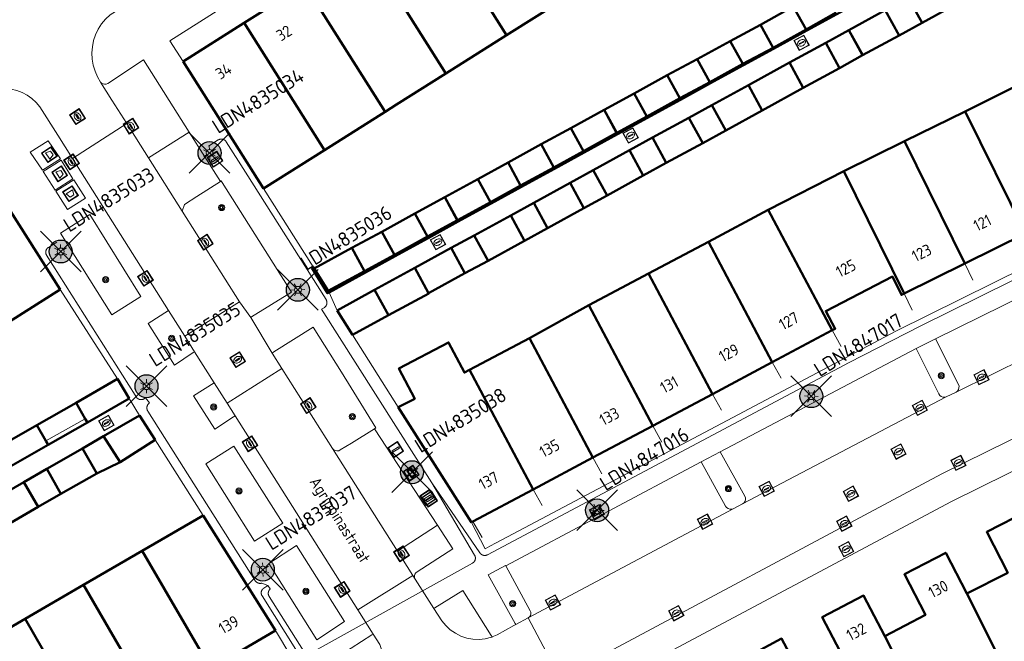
# Model space of a CAD drawing. Header units: metres. Extents: x 94279 to 96109, y 461866 to 463040.
# Tile 102 of 175: x 95394 to 95480, y 462412 to 462466. Entities that reach past the tile are written whole.
import ezdxf
from ezdxf.enums import TextEntityAlignment as Align

# ---------------------------------------------------------------- set-up
doc = ezdxf.new("R2010")
doc.units = ezdxf.units.M
doc.layers.get('0').update_dxf_attribs({"linetype": 'CONTINUOUS'})
for name, color, linetype in [('B-WE-KL-ET_LS_OV_KABEL_EIGENNET_330-G', 10, 'CONTINUOUS'), ('N-WE-ARMATUUR-PRUNUS_C_OPZET_4M-G', 200, 'CONTINUOUS'), ('N-WE-ARMATUUR-PRUNUS_E_OPSCHUIF_8M-G', 40, 'CONTINUOUS'), ('N-WE-LICHTMAST_VERVANGEN-G', 7, 'CONTINUOUS')]:
    doc.layers.add(name, color=color, linetype=linetype)
for name, color, linetype, lineweight in [('B_BEBOUWINGSGRENS_0', 132, 'CONTINUOUS', 50), ('B_LUIFEL_1', 132, 'CONTINUOUS', 50), ('B_TUSSENMUUR_0', 132, 'CONTINUOUS', 50), ('Q_AFVAL_APART_PLAATS_0', 251, 'CONTINUOUS', 13), ('Q_BOOM_0', 251, 'CONTINUOUS', 13), ('Q_BRANDKRAAN_0', 251, 'CONTINUOUS', 13), ('Q_INSPECTIE_OF_RIOOLPUT_0', 251, 'CONTINUOUS', 13), ('Q_KOLK_0', 251, 'CONTINUOUS', 13), ('Q_LICHTMAST_0', 251, 'CONTINUOUS', 13), ('Q_OPLAADPAAL_0', 251, 'CONTINUOUS', 13), ('Q_STRAATNAAMBORD_0', 251, 'CONTINUOUS', 13), ('Q_VERKEERSBORDPAAL_0', 251, 'CONTINUOUS', 13), ('T_HEK_0', 251, 'CONTINUOUS', 13), ('T_HEK_LIJN_0', 251, 'CONTINUOUS', 13), ('T_MUUR_30CM_0', 251, 'CONTINUOUS', 13), ('V_WEGGRENS_0', 251, 'CONTINUOUS', 13), ('Z_GBKN_HUISNUMMER_0', 251, 'CONTINUOUS', 13), ('Z_STRAATNAAM_0', 251, 'CONTINUOUS', 13)]:
    doc.layers.add(name, color=color, linetype=linetype, lineweight=lineweight)
doc.styles.add('NLCS-ISO-M500-T25', font='NLCS-ISO.ttf', dxfattribs={"height": 1.25})
doc.styles.get("Standard").update_dxf_attribs({"font": 'isocp.shx'})

# ---------------------------------------------------------------- blocks, each defined once
blk = doc.blocks.new('Q_LICHTMAST')
for points in [[(-0.26, 0.15), (-0.52, 0.3)], [(0, 0.3), (0, 0.6)], [(0.26, 0.15), (0.52, 0.3)], [(-0.26, -0.15), (-0.52, -0.3)], [(0, -0.3), (0, -0.6)], [(0.26, -0.15), (0.52, -0.3)]]:
    blk.add_lwpolyline(points)
blk.add_circle((0, 0), 0.3)
blk = doc.blocks.new('Q_VERKEERSBORDPAAL')
for points in [[(-0.5, 0.5), (0.5, 0.5), (0.5, -0.5), (-0.5, -0.5)], [(-0.08, 0.333), (0.071, 0.333), (0.071, -0.329), (-0.08, -0.329)]]:
    blk.add_lwpolyline(points, close=True)
blk.add_lwpolyline([(-0.442, 0.464), (0.438, 0.464, -0.414214), (0.459, 0.442), (0.459, -0.437, -0.414214), (0.438, -0.459), (-0.442, -0.459, -0.414214), (-0.463, -0.437), (-0.463, 0.442), (-0.463, 0.444), (-0.463, 0.446), (-0.463, 0.448), (-0.462, 0.45), (-0.461, 0.451), (-0.46, 0.453), (-0.459, 0.455), (-0.458, 0.456), (-0.457, 0.457), (-0.456, 0.459), (-0.454, 0.46), (-0.453, 0.461), (-0.451, 0.462), (-0.449, 0.462), (-0.447, 0.463), (-0.446, 0.463), (-0.444, 0.464), (-0.442, 0.464)], format="xyb")
blk = doc.blocks.new('Q_KOLK')
blk.add_lwpolyline([(-0.5, 0.5), (0.5, 0.5), (0.5, -0.5), (-0.5, -0.5)], close=True)
for points in [[(-0.442, 0.464), (0.438, 0.464, -0.414214), (0.459, 0.442), (0.459, -0.437, -0.414214), (0.438, -0.459), (-0.442, -0.459, -0.414214), (-0.463, -0.437), (-0.463, 0.442, -0.414214), (-0.442, 0.464)], [(-0.345, 0.105, 0.380426), (-0.276, -0.18)], [(-0.008, 0.266, 0.240218), (-0.345, 0.105)], [(-0.194, 0.045, 0.853344), (-0.194, -0.032)], [(0.331, 0.111, 0.240191), (-0.008, 0.266)], [(0.185, -0.032, 0.849746), (0.185, 0.045)], [(0.267, -0.176, 0.380426), (0.331, 0.111)], [(-0.276, -0.18, 0.148452), (0.012, -0.257)], [(0.012, -0.257, 0.131742), (0.267, -0.176)]]:
    blk.add_lwpolyline(points, format="xyb")
for points in [[(-0.194, 0.045), (0.185, 0.045)], [(0.185, -0.032), (-0.194, -0.032)]]:
    blk.add_lwpolyline(points)
blk = doc.blocks.new('Q_INSPECTIE_OF_RIOOLPUT')
blk.add_lwpolyline([(-0.5, 0.5), (0.5, 0.5), (0.5, -0.5), (-0.5, -0.5)], close=True)
for points in [[(-0.442, 0.464), (0.438, 0.464, -0.414214), (0.459, 0.442), (0.459, -0.437, -0.414214), (0.438, -0.459), (-0.442, -0.459, -0.414214), (-0.463, -0.437), (-0.463, 0.442), (-0.463, 0.444), (-0.463, 0.446), (-0.463, 0.448), (-0.462, 0.45), (-0.461, 0.451), (-0.46, 0.453), (-0.459, 0.455), (-0.458, 0.456), (-0.457, 0.457), (-0.456, 0.459), (-0.454, 0.46), (-0.453, 0.461), (-0.451, 0.462), (-0.449, 0.462), (-0.447, 0.463), (-0.446, 0.463), (-0.444, 0.464), (-0.442, 0.464)], [(-0.345, 0.105, 0.380426), (-0.276, -0.18)], [(-0.008, 0.266, 0.240218), (-0.345, 0.105)], [(-0.194, 0.045, 0.853344), (-0.194, -0.032)], [(0.331, 0.111, 0.240191), (-0.008, 0.266)], [(0.185, -0.032, 0.849746), (0.185, 0.045)], [(0.267, -0.176, 0.380426), (0.331, 0.111)], [(-0.276, -0.18, 0.148452), (0.012, -0.257)], [(0.012, -0.257, 0.131742), (0.267, -0.176)]]:
    blk.add_lwpolyline(points, format="xyb")
for points in [[(-0.194, 0.045), (0.185, 0.045)], [(0.185, -0.032), (-0.194, -0.032)]]:
    blk.add_lwpolyline(points)
blk = doc.blocks.new('Q_BRANDKRAAN')
blk.add_lwpolyline([(-0.5, 0.5), (0.5, 0.5), (0.5, -0.5), (-0.5, -0.5)], close=True)
for points in [[(-0.442, 0.464), (0.438, 0.464, -0.414214), (0.459, 0.442), (0.459, -0.437, -0.414214), (0.438, -0.459), (-0.442, -0.459, -0.414214), (-0.463, -0.437), (-0.463, 0.442), (-0.463, 0.444), (-0.463, 0.446), (-0.463, 0.448), (-0.462, 0.45), (-0.461, 0.451), (-0.46, 0.453), (-0.459, 0.455), (-0.458, 0.456), (-0.457, 0.457), (-0.456, 0.459), (-0.454, 0.46), (-0.453, 0.461), (-0.451, 0.462), (-0.449, 0.462), (-0.447, 0.463), (-0.446, 0.463), (-0.444, 0.464), (-0.442, 0.464)], [(-0.345, 0.105, 0.380426), (-0.276, -0.18)], [(-0.008, 0.266, 0.240218), (-0.345, 0.105)], [(-0.194, 0.045, 0.853344), (-0.194, -0.032)], [(0.331, 0.111, 0.240191), (-0.008, 0.266)], [(0.185, -0.032, 0.849746), (0.185, 0.045)], [(0.267, -0.176, 0.380426), (0.331, 0.111)], [(-0.276, -0.18, 0.148452), (0.012, -0.257)], [(0.012, -0.257, 0.131742), (0.267, -0.176)]]:
    blk.add_lwpolyline(points, format="xyb")
for points in [[(-0.194, 0.045), (0.185, 0.045)], [(0.185, -0.032), (-0.194, -0.032)]]:
    blk.add_lwpolyline(points)
blk = doc.blocks.new('Q_BOOM')
for radius in [0.27, 0.18, 0.09]:
    blk.add_circle((0, 0), radius)
blk = doc.blocks.new('Q_STRAATNAAMBORD')
for points in [[(-0.5, 0.5), (0.5, 0.5), (0.5, -0.5), (-0.5, -0.5)], [(-0.369, 0.22), (0.358, 0.22), (0.358, -0.214), (-0.369, -0.214)]]:
    blk.add_lwpolyline(points, close=True)
for points in [[(-0.442, 0.464), (0.438, 0.464, -0.414214), (0.459, 0.442), (0.459, -0.437, -0.414214), (0.438, -0.459), (-0.442, -0.459, -0.414214), (-0.463, -0.437), (-0.463, 0.442), (-0.463, 0.444), (-0.463, 0.446), (-0.463, 0.448), (-0.462, 0.45), (-0.461, 0.451), (-0.46, 0.453), (-0.459, 0.455), (-0.458, 0.456), (-0.457, 0.457), (-0.456, 0.459), (-0.454, 0.46), (-0.453, 0.461), (-0.451, 0.462), (-0.449, 0.462), (-0.447, 0.463), (-0.446, 0.463), (-0.444, 0.464), (-0.442, 0.464)], [(-0.287, 0.16), (0.281, 0.16, -0.414214), (0.303, 0.139), (0.303, -0.134, -0.414214), (0.281, -0.156), (-0.287, -0.156, -0.414214), (-0.308, -0.134), (-0.308, 0.139), (-0.308, 0.14), (-0.308, 0.142), (-0.307, 0.144), (-0.307, 0.146), (-0.306, 0.148), (-0.305, 0.149), (-0.304, 0.151), (-0.303, 0.152), (-0.302, 0.154), (-0.3, 0.155), (-0.299, 0.156), (-0.297, 0.157), (-0.296, 0.158), (-0.294, 0.159), (-0.292, 0.159), (-0.29, 0.16), (-0.288, 0.16), (-0.287, 0.16)]]:
    blk.add_lwpolyline(points, format="xyb")
blk = doc.blocks.new('Q_OPLAADPAAL')
for points in [[(-0.5, 0.5), (0.5, 0.5), (0.5, -0.5), (-0.5, -0.5)], [(-0.08, 0.333), (0.071, 0.333), (0.071, -0.329), (-0.08, -0.329)]]:
    blk.add_lwpolyline(points, close=True)
blk.add_lwpolyline([(-0.442, 0.464), (0.438, 0.464, -0.414214), (0.459, 0.442), (0.459, -0.437, -0.414214), (0.438, -0.459), (-0.442, -0.459, -0.414214), (-0.463, -0.437), (-0.463, 0.442), (-0.463, 0.444), (-0.463, 0.446), (-0.463, 0.448), (-0.462, 0.45), (-0.461, 0.451), (-0.46, 0.453), (-0.459, 0.455), (-0.458, 0.456), (-0.457, 0.457), (-0.456, 0.459), (-0.454, 0.46), (-0.453, 0.461), (-0.451, 0.462), (-0.449, 0.462), (-0.447, 0.463), (-0.446, 0.463), (-0.444, 0.464), (-0.442, 0.464)], format="xyb")
blk = doc.blocks.new('Q_AFVAL_APART_PLAATS')
for points in [[(-0.5, 0.5), (0.5, 0.5), (0.5, -0.5), (-0.5, -0.5)], [(-0.336, 0.197), (0.331, 0.197), (0.19, -0.251), (-0.196, -0.251)]]:
    blk.add_lwpolyline(points, close=True)
blk.add_lwpolyline([(-0.442, 0.464), (0.438, 0.464, -0.414214), (0.459, 0.442), (0.459, -0.437, -0.414214), (0.438, -0.459), (-0.442, -0.459, -0.414214), (-0.463, -0.437), (-0.463, 0.442, -0.414214), (-0.442, 0.464)], format="xyb")
blk = doc.blocks.new('LM')
at = {"linetype": 'ByBlock'}
h = blk.add_hatch(color=256, dxfattribs=at)
h.dxf.hatch_style = 1
edge = h.paths.add_edge_path()
edge.add_arc((0, 0), 1, 0, 360)
blk.add_circle((0, 0), 1, dxfattribs=at)
blk = doc.blocks.new('ACMAP_ANN_TEMPLATE_LM')
at = {"color": 0, "style": 'NLCS-ISO-M500-T25'}
blk.add_attdef('LM-NUMMER', (1.5, 1), '', height=1.25, dxfattribs=at)

msp = doc.modelspace()

# ---------------------------------------------------------------- linework, layer by layer
at = {"layer": 'B-WE-KL-ET_LS_OV_KABEL_EIGENNET_330-G', "linetype": 'Continuous', "lineweight": 0}
for points in [[(95429.733, 462425.819), (95420.113, 462440.939), (95420.34, 462441.066), (95420.355, 462441.075), (95420.37, 462441.084), (95420.384, 462441.093), (95420.398, 462441.104), (95420.412, 462441.114), (95420.425, 462441.125), (95420.438, 462441.137), (95420.45, 462441.149), (95420.462, 462441.162), (95420.474, 462441.174), (95420.485, 462441.188), (95420.496, 462441.201), (95420.506, 462441.215), (95420.516, 462441.23), (95420.525, 462441.244), (95420.534, 462441.259), (95420.542, 462441.274), (95420.549, 462441.29), (95420.556, 462441.306), (95420.563, 462441.322), (95420.569, 462441.338), (95420.574, 462441.354), (95420.579, 462441.371), (95420.583, 462441.388), (95420.587, 462441.405), (95420.59, 462441.422), (95420.593, 462441.439), (95420.595, 462441.456), (95420.596, 462441.473), (95420.597, 462441.491), (95420.597, 462441.508), (95420.596, 462441.525), (95420.595, 462441.542), (95420.594, 462441.56), (95420.591, 462441.577), (95420.588, 462441.594), (95420.585, 462441.611), (95420.581, 462441.628), (95420.576, 462441.644), (95420.571, 462441.661), (95420.565, 462441.677), (95420.559, 462441.693), (95420.552, 462441.709), (95420.545, 462441.725), (95420.537, 462441.74), (95420.528, 462441.755), (95420.519, 462441.77), (95413.502, 462452.866), (95411.824, 462455.519), (95411.814, 462455.534), (95411.804, 462455.548), (95411.794, 462455.562), (95411.783, 462455.576), (95411.771, 462455.589), (95411.759, 462455.601), (95411.747, 462455.614), (95411.734, 462455.625), (95411.721, 462455.637), (95411.707, 462455.648), (95411.693, 462455.658), (95411.679, 462455.668), (95411.664, 462455.678), (95411.649, 462455.686), (95411.634, 462455.695), (95411.618, 462455.703), (95411.602, 462455.71), (95411.586, 462455.717), (95411.57, 462455.723), (95411.553, 462455.728), (95411.537, 462455.733), (95411.52, 462455.738), (95411.503, 462455.742), (95411.486, 462455.745), (95411.468, 462455.748), (95411.451, 462455.75), (95411.434, 462455.751), (95411.416, 462455.752), (95411.399, 462455.752), (95411.381, 462455.752), (95411.364, 462455.751), (95411.346, 462455.749), (95411.329, 462455.747), (95411.312, 462455.744), (95411.295, 462455.741), (95411.278, 462455.737), (95411.261, 462455.732), (95411.244, 462455.727), (95411.228, 462455.721), (95411.212, 462455.715), (95411.196, 462455.708), (95411.18, 462455.7), (95411.164, 462455.692), (95411.149, 462455.684), (95411.134, 462455.675), (95410.274, 462455.131)], [(95397.067, 462446.778), (95396.344, 462446.321), (95396.329, 462446.311), (95396.315, 462446.301), (95396.301, 462446.291), (95396.288, 462446.28), (95396.274, 462446.268), (95396.262, 462446.256), (95396.249, 462446.244), (95396.238, 462446.231), (95396.226, 462446.218), (95396.215, 462446.204), (95396.205, 462446.19), (95396.195, 462446.176), (95396.186, 462446.161), (95396.177, 462446.146), (95396.168, 462446.131), (95396.16, 462446.115), (95396.153, 462446.099), (95396.146, 462446.083), (95396.14, 462446.067), (95396.135, 462446.05), (95396.13, 462446.034), (95396.125, 462446.017), (95396.121, 462446), (95396.118, 462445.982), (95396.115, 462445.965), (95396.113, 462445.948), (95396.112, 462445.93), (95396.111, 462445.913), (95396.111, 462445.896), (95396.111, 462445.878), (95396.112, 462445.861), (95396.114, 462445.843), (95396.116, 462445.826), (95396.119, 462445.809), (95396.122, 462445.792), (95396.126, 462445.775), (95396.131, 462445.758), (95396.136, 462445.741), (95396.142, 462445.725), (95396.148, 462445.709), (95396.155, 462445.692), (95396.163, 462445.677), (95396.171, 462445.661), (95396.179, 462445.646), (95396.188, 462445.631), (95403.895, 462433.445), (95403.989, 462433.296), (95403.999, 462433.281), (95404.009, 462433.267), (95404.019, 462433.253), (95404.03, 462433.24), (95404.042, 462433.226), (95404.054, 462433.214), (95404.066, 462433.201), (95404.079, 462433.189), (95404.092, 462433.178), (95404.106, 462433.167), (95404.12, 462433.157), (95404.134, 462433.147), (95404.148, 462433.137), (95404.163, 462433.128), (95404.179, 462433.12), (95404.194, 462433.112), (95404.21, 462433.105), (95404.226, 462433.098), (95404.243, 462433.092), (95404.259, 462433.086), (95404.276, 462433.081), (95404.293, 462433.077), (95404.31, 462433.073), (95404.327, 462433.069), (95404.344, 462433.067), (95404.361, 462433.065), (95404.379, 462433.063), (95404.396, 462433.062), (95404.414, 462433.062), (95404.431, 462433.062), (95404.449, 462433.063), (95404.466, 462433.065), (95404.483, 462433.067), (95404.5, 462433.07), (95404.518, 462433.073), (95404.535, 462433.077), (95404.551, 462433.082), (95404.568, 462433.087), (95404.585, 462433.093), (95404.601, 462433.099), (95404.617, 462433.106), (95404.633, 462433.113), (95404.648, 462433.121), (95404.663, 462433.13), (95404.678, 462433.139), (95404.81, 462433.222), (95405.138, 462432.775), (95405.123, 462432.764), (95405.109, 462432.753), (95405.095, 462432.741), (95405.081, 462432.729), (95405.068, 462432.717), (95405.056, 462432.703), (95405.044, 462432.69), (95405.032, 462432.676), (95405.021, 462432.662), (95405.01, 462432.647), (95405, 462432.632), (95404.99, 462432.617), (95404.981, 462432.601), (95404.973, 462432.585), (95404.965, 462432.569), (95404.957, 462432.552), (95404.951, 462432.535), (95404.944, 462432.518), (95404.939, 462432.501), (95404.934, 462432.483), (95404.929, 462432.466), (95404.925, 462432.448), (95404.922, 462432.43), (95404.92, 462432.412), (95404.918, 462432.394), (95404.916, 462432.376), (95404.916, 462432.358), (95404.916, 462432.34), (95404.916, 462432.322), (95404.918, 462432.304), (95404.919, 462432.285), (95404.922, 462432.268), (95404.925, 462432.25), (95404.929, 462432.232), (95404.933, 462432.214), (95404.938, 462432.197), (95404.943, 462432.179), (95404.95, 462432.162), (95404.956, 462432.146), (95404.964, 462432.129), (95404.972, 462432.113), (95404.98, 462432.097), (95404.989, 462432.081), (95404.998, 462432.065), (95405.009, 462432.05), (95414.317, 462417.334), (95414.326, 462417.318), (95414.336, 462417.302), (95414.347, 462417.287), (95414.358, 462417.271), (95414.369, 462417.257), (95414.381, 462417.242), (95414.394, 462417.228), (95414.407, 462417.215), (95414.42, 462417.202), (95414.434, 462417.189), (95414.449, 462417.177), (95414.463, 462417.166), (95414.479, 462417.155), (95414.494, 462417.144), (95414.51, 462417.135), (95414.526, 462417.125), (95414.543, 462417.116), (95414.56, 462417.108), (95414.577, 462417.101), (95414.594, 462417.094), (95414.612, 462417.087), (95414.63, 462417.081), (95414.648, 462417.076), (95414.666, 462417.072), (95414.684, 462417.068), (95414.703, 462417.064), (95414.721, 462417.062), (95414.74, 462417.06), (95414.759, 462417.059), (95414.777, 462417.058), (95414.796, 462417.058), (95414.815, 462417.058), (95414.834, 462417.06), (95414.852, 462417.062), (95414.871, 462417.064), (95414.889, 462417.067), (95414.908, 462417.071), (95414.926, 462417.076), (95415.439, 462416.861)], [(95419.23, 462411.01), (95433.264, 462418.817), (95433.279, 462418.825), (95433.294, 462418.834), (95433.308, 462418.844), (95433.322, 462418.854), (95433.336, 462418.865), (95433.349, 462418.876), (95433.362, 462418.888), (95433.375, 462418.9), (95433.387, 462418.912), (95433.398, 462418.925), (95433.41, 462418.938), (95433.42, 462418.952), (95433.43, 462418.966), (95433.44, 462418.98), (95433.449, 462418.995), (95433.458, 462419.01), (95433.466, 462419.025), (95433.474, 462419.041), (95433.481, 462419.057), (95433.488, 462419.073), (95433.493, 462419.089), (95433.499, 462419.106), (95433.504, 462419.122), (95433.508, 462419.139), (95433.512, 462419.156), (95433.515, 462419.173), (95433.517, 462419.19), (95433.519, 462419.207), (95433.52, 462419.225), (95433.521, 462419.242), (95433.521, 462419.259), (95433.521, 462419.277), (95433.52, 462419.294), (95433.518, 462419.311), (95433.516, 462419.328), (95433.513, 462419.346), (95433.509, 462419.363), (95433.505, 462419.379), (95433.501, 462419.396), (95433.495, 462419.413), (95433.489, 462419.429), (95433.483, 462419.445), (95433.476, 462419.461), (95433.469, 462419.477), (95433.461, 462419.492), (95433.452, 462419.507), (95433.443, 462419.522), (95429.733, 462425.819), (95433.91, 462419.72), (95433.92, 462419.705), (95433.93, 462419.691), (95433.94, 462419.677), (95433.951, 462419.664), (95433.963, 462419.651), (95433.975, 462419.638), (95433.987, 462419.626), (95434, 462419.614), (95434.013, 462419.603), (95434.026, 462419.592), (95434.04, 462419.582), (95434.055, 462419.572), (95434.069, 462419.562), (95434.084, 462419.554), (95434.099, 462419.545), (95434.115, 462419.538), (95434.131, 462419.53), (95434.147, 462419.524), (95434.163, 462419.517), (95434.179, 462419.512), (95434.196, 462419.507), (95434.213, 462419.502), (95434.23, 462419.499), (95434.247, 462419.495), (95434.264, 462419.493), (95434.281, 462419.491), (95434.298, 462419.489), (95434.316, 462419.488), (95434.333, 462419.488), (95434.35, 462419.488), (95434.368, 462419.489), (95434.385, 462419.491), (95434.402, 462419.493), (95434.419, 462419.496), (95434.436, 462419.499), (95434.453, 462419.503), (95434.47, 462419.508), (95434.487, 462419.513), (95434.503, 462419.518), (95434.519, 462419.524), (95434.535, 462419.531), (95434.551, 462419.539), (95434.566, 462419.546), (95466.07, 462436.292), (95472.247, 462439.458), (95488.108, 462447.298)], [(95418.042, 462411.07), (95414.949, 462415.96), (95414.94, 462415.974), (95414.932, 462415.99), (95414.924, 462416.005), (95414.916, 462416.021), (95414.909, 462416.037), (95414.903, 462416.053), (95414.897, 462416.07), (95414.892, 462416.086), (95414.888, 462416.103), (95414.884, 462416.12), (95414.88, 462416.137), (95414.877, 462416.155), (95414.875, 462416.172), (95414.873, 462416.189), (95414.872, 462416.207), (95414.872, 462416.224), (95414.872, 462416.242), (95414.873, 462416.259), (95414.874, 462416.276), (95414.877, 462416.294), (95414.879, 462416.311), (95414.882, 462416.328), (95414.886, 462416.345), (95414.891, 462416.362), (95414.896, 462416.379), (95414.901, 462416.395), (95414.907, 462416.412), (95414.914, 462416.428), (95414.921, 462416.444), (95414.929, 462416.459), (95414.938, 462416.474), (95414.947, 462416.489), (95414.956, 462416.504), (95414.966, 462416.518), (95414.976, 462416.532), (95414.987, 462416.546), (95414.999, 462416.559), (95415.01, 462416.572), (95415.023, 462416.585), (95415.035, 462416.597), (95415.049, 462416.608), (95415.062, 462416.619), (95415.076, 462416.63), (95415.09, 462416.64), (95415.105, 462416.649), (95415.439, 462416.861), (95415.659, 462416.571), (95415.646, 462416.559), (95415.634, 462416.547), (95415.621, 462416.535), (95415.61, 462416.522), (95415.599, 462416.509), (95415.588, 462416.495), (95415.578, 462416.481), (95415.568, 462416.467), (95415.558, 462416.452), (95415.55, 462416.437), (95415.541, 462416.422), (95415.534, 462416.407), (95415.527, 462416.391), (95415.52, 462416.375), (95415.514, 462416.358), (95415.508, 462416.342), (95415.503, 462416.325), (95415.499, 462416.309), (95415.495, 462416.292), (95415.492, 462416.274), (95415.49, 462416.257), (95415.488, 462416.24), (95415.486, 462416.223), (95415.486, 462416.205), (95415.485, 462416.188), (95415.486, 462416.171), (95415.487, 462416.153), (95415.489, 462416.136), (95415.491, 462416.119), (95415.494, 462416.102), (95415.497, 462416.085), (95415.501, 462416.068), (95415.506, 462416.051), (95415.511, 462416.035), (95415.517, 462416.018), (95415.523, 462416.002), (95415.53, 462415.986), (95415.537, 462415.97), (95415.545, 462415.955), (95415.554, 462415.94), (95415.563, 462415.925), (95418.564, 462411.18)]]:
    msp.add_lwpolyline(points, dxfattribs=at)
at = {"layer": 'B_BEBOUWINGSGRENS_0'}
for p, q in [((95436.229, 462464.814), (95441.512, 462468.154)), ((95471.209, 462468.083), (95472.416, 462465.883)), ((95461.201, 462467.298), (95458.331, 462465.711)), ((95462.317, 462465.299), (95461.201, 462467.298)), ((95472.416, 462465.883), (95475.581, 462467.618)), ((95469.201, 462466.982), (95466.035, 462465.248)), ((95470.406, 462464.781), (95469.201, 462466.982)), ((95413.381, 462465.863), (95408.079, 462462.511)), ((95458.331, 462465.711), (95459.439, 462463.707)), ((95430.947, 462461.475), (95436.229, 462464.814)), ((95459.439, 462463.707), (95462.317, 462465.299)), ((95466.035, 462465.248), (95467.24, 462463.047)), ((95455.706, 462464.294), (95452.835, 462462.709)), ((95456.819, 462462.294), (95455.706, 462464.294)), ((95464.037, 462464.145), (95460.865, 462462.417)), ((95465.235, 462461.94), (95464.037, 462464.145)), ((95408.079, 462462.511), (95415.073, 462451.444)), ((95452.835, 462462.709), (95453.942, 462460.705)), ((95453.942, 462460.705), (95456.819, 462462.294)), ((95460.865, 462462.417), (95462.066, 462460.213)), ((95451.323, 462459.312), (95450.22, 462461.318)), ((95462.066, 462460.213), (95465.235, 462461.94)), ((95457.289, 462460.447), (95454.122, 462458.706)), ((95458.493, 462458.246), (95457.289, 462460.447)), ((95481.45, 462460.784), (95476.165, 462458.159)), ((95447.341, 462459.729), (95448.44, 462457.728)), ((95448.44, 462457.728), (95451.323, 462459.312)), ((95454.122, 462458.706), (95455.331, 462456.507)), ((95420.38, 462454.797), (95425.664, 462458.135)), ((95444.721, 462458.301), (95441.828, 462456.715)), ((95445.821, 462456.295), (95444.721, 462458.301)), ((95455.331, 462456.507), (95458.493, 462458.246)), ((95476.165, 462458.159), (95470.875, 462455.561)), ((95452.116, 462457.615), (95448.942, 462455.884)), ((95453.312, 462455.409), (95452.116, 462457.615)), ((95441.828, 462456.715), (95442.937, 462454.711)), ((95442.937, 462454.711), (95445.822, 462456.293)), ((95445.822, 462456.293), (95445.821, 462456.295)), ((95439.241, 462455.297), (95436.362, 462453.717)), ((95440.342, 462453.289), (95439.241, 462455.297)), ((95448.942, 462455.884), (95450.144, 462453.68)), ((95450.144, 462453.68), (95453.312, 462455.409)), ((95470.875, 462455.561), (95465.59, 462452.95)), ((95415.073, 462451.444), (95420.38, 462454.797)), ((95446.937, 462454.78), (95443.771, 462453.036)), ((95448.143, 462452.579), (95446.937, 462454.78)), ((95436.362, 462453.717), (95437.458, 462451.707)), ((95437.458, 462451.707), (95440.342, 462453.289)), ((95443.771, 462453.036), (95444.981, 462450.838)), ((95465.59, 462452.95), (95459.014, 462449.582)), ((95397.361, 462442.64), (95391.2, 462452.35)), ((95433.732, 462452.276), (95430.848, 462450.69)), ((95434.836, 462450.27), (95433.732, 462452.276)), ((95441.765, 462451.944), (95438.597, 462450.202)), ((95442.969, 462449.742), (95441.765, 462451.944)), ((95444.981, 462450.838), (95448.143, 462452.579)), ((95430.848, 462450.69), (95431.948, 462448.693)), ((95431.955, 462448.697), (95434.836, 462450.27)), ((95438.597, 462450.202), (95439.806, 462448.003)), ((95428.249, 462449.266), (95425.377, 462447.687)), ((95429.352, 462447.259), (95428.249, 462449.266)), ((95439.806, 462448.003), (95442.969, 462449.742)), ((95459.014, 462449.582), (95453.804, 462446.813)), ((95431.948, 462448.693), (95431.955, 462448.697)), ((95436.593, 462449.097), (95433.421, 462447.365)), ((95437.791, 462446.892), (95436.593, 462449.097)), ((95425.377, 462447.687), (95426.469, 462445.674)), ((95476.13, 462444.916), (95481.413, 462447.529)), ((95426.469, 462445.674), (95429.352, 462447.259)), ((95433.421, 462447.365), (95434.623, 462445.162)), ((95434.623, 462445.162), (95437.791, 462446.892)), ((95453.804, 462446.813), (95448.594, 462444.044)), ((95422.773, 462446.272), (95419.494, 462444.488)), ((95423.867, 462444.26), (95422.773, 462446.272)), ((95431.413, 462446.268), (95428.241, 462444.528)), ((95432.612, 462444.063), (95431.413, 462446.268)), ((95470.848, 462442.303), (95476.13, 462444.916)), ((95419.494, 462444.488), (95420.71, 462442.546)), ((95420.71, 462442.546), (95423.867, 462444.26)), ((95429.449, 462442.329), (95432.612, 462444.063)), ((95448.594, 462444.044), (95443.384, 462441.275)), ((95390.526, 462438.317), (95397.361, 462442.64)), ((95424.747, 462442.615), (95421.475, 462440.836)), ((95425.949, 462440.412), (95424.747, 462442.615)), ((95421.475, 462440.836), (95422.808, 462438.7)), ((95443.384, 462441.275), (95438.222, 462438.419)), ((95422.808, 462438.7), (95425.949, 462440.412)), ((95459.375, 462436.32), (95464.598, 462439.1)), ((95438.222, 462438.419), (95433.007, 462435.647)), ((95454.171, 462433.551), (95459.375, 462436.32)), ((95402.371, 462434.864), (95398.746, 462432.772)), ((95403.362, 462433.147), (95402.371, 462434.864)), ((95399.737, 462431.055), (95403.362, 462433.147)), ((95448.958, 462430.777), (95454.171, 462433.551)), ((95398.746, 462432.772), (95399.537, 462431.402)), ((95426.811, 462432.392), (95433.169, 462422.374)), ((95399.537, 462431.402), (95399.737, 462431.055)), ((95404.282, 462431.665), (95401.152, 462429.868)), ((95405.626, 462429.549), (95404.282, 462431.665)), ((95395.321, 462430.845), (95391.68, 462428.743)), ((95396.116, 462429.468), (95395.321, 462430.845)), ((95443.756, 462428.008), (95448.958, 462430.777)), ((95401.152, 462429.868), (95402.579, 462427.613)), ((95402.579, 462427.613), (95405.626, 462429.549)), ((95392.664, 462427.039), (95396.316, 462429.122)), ((95396.316, 462429.122), (95396.116, 462429.468)), ((95399.324, 462428.813), (95396.193, 462427.026)), ((95400.564, 462426.642), (95399.324, 462428.813)), ((95438.539, 462425.232), (95443.756, 462428.008)), ((95396.193, 462427.026), (95397.428, 462424.853)), ((95397.428, 462424.853), (95400.564, 462426.642)), ((95394.211, 462425.876), (95391.076, 462424.071)), ((95395.456, 462423.714), (95394.211, 462425.876)), ((95433.306, 462422.447), (95438.539, 462425.232)), ((95392.33, 462421.908), (95395.456, 462423.714)), ((95409.81, 462422.964), (95404.504, 462419.898)), ((95416.127, 462412.945), (95409.81, 462422.964)), ((95433.169, 462422.374), (95433.306, 462422.447)), ((95404.504, 462419.898), (95399.406, 462416.928)), ((95399.406, 462416.928), (95394.306, 462413.962)), ((95394.306, 462413.962), (95389.205, 462410.998)), ((95410.466, 462409.655), (95416.127, 462412.945))]:
    msp.add_line(p, q, dxfattribs=at)
for points in [[(95418.45, 462469.541), (95418.634, 462469.184), (95413.381, 462465.863)], [(95467.24, 462463.047), (95467.24, 462463.047), (95470.406, 462464.781)], [(95425.664, 462458.135), (95426.639, 462458.751), (95430.947, 462461.475)], [(95450.22, 462461.318), (95447.338, 462459.735), (95447.341, 462459.729)], [(95428.241, 462444.528), (95429.448, 462442.328), (95429.449, 462442.329)], [(95464.598, 462439.1), (95464.85, 462439.234), (95464.023, 462440.778), (95469.831, 462443.774), (95470.608, 462442.184), (95470.848, 462442.303)], [(95433.007, 462435.647), (95432.567, 462435.416), (95431.183, 462438.051), (95426.861, 462435.78), (95428.245, 462433.145), (95426.811, 462432.392)], [(95483.469, 462419.844), (95481.684, 462423.412), (95478.046, 462421.546), (95479.871, 462417.986), (95476.314, 462416.168)], [(95476.314, 462416.168), (95474.48, 462419.723), (95470.87, 462417.86), (95472.704, 462414.305), (95469.177, 462412.459)], [(95469.177, 462412.459), (95467.321, 462416.002), (95463.723, 462414.117), (95465.58, 462410.574), (95462.068, 462408.721)], [(95462.068, 462408.721), (95460.186, 462412.251), (95456.574, 462410.325), (95458.456, 462406.796), (95454.97, 462404.926)]]:
    msp.add_lwpolyline(points, dxfattribs=at)
at = {"layer": 'B_LUIFEL_1'}
for p, q in [((95464.921, 462466.764), (95462.317, 462465.299)), ((95458.331, 462465.711), (95455.706, 462464.294)), ((95470.406, 462464.781), (95472.416, 462465.883)), ((95466.035, 462465.248), (95464.037, 462464.145)), ((95459.439, 462463.707), (95456.819, 462462.294)), ((95465.235, 462461.94), (95467.24, 462463.047)), ((95452.835, 462462.709), (95450.22, 462461.318)), ((95460.865, 462462.417), (95457.289, 462460.447)), ((95453.942, 462460.705), (95451.323, 462459.312)), ((95447.341, 462459.729), (95444.721, 462458.301)), ((95458.493, 462458.246), (95462.066, 462460.213)), ((95454.122, 462458.706), (95452.116, 462457.615)), ((95444.721, 462458.301), (95445.824, 462456.297)), ((95448.44, 462457.728), (95445.824, 462456.297)), ((95441.828, 462456.715), (95439.241, 462455.297)), ((95445.821, 462456.295), (95442.937, 462454.711)), ((95445.824, 462456.297), (95445.821, 462456.295)), ((95453.312, 462455.409), (95455.331, 462456.507)), ((95448.942, 462455.884), (95446.937, 462454.78)), ((95442.937, 462454.711), (95440.342, 462453.289)), ((95436.362, 462453.717), (95433.732, 462452.276)), ((95448.143, 462452.579), (95450.144, 462453.68)), ((95443.771, 462453.036), (95441.765, 462451.944)), ((95437.458, 462451.707), (95434.836, 462450.27)), ((95430.848, 462450.69), (95428.249, 462449.266)), ((95431.955, 462448.697), (95430.848, 462450.69)), ((95434.836, 462450.27), (95431.959, 462448.69)), ((95438.597, 462450.202), (95436.593, 462449.097)), ((95442.969, 462449.742), (95444.981, 462450.838)), ((95431.959, 462448.69), (95429.352, 462447.259)), ((95431.959, 462448.69), (95431.955, 462448.697)), ((95425.377, 462447.687), (95422.773, 462446.272)), ((95426.463, 462445.671), (95425.377, 462447.687)), ((95437.791, 462446.892), (95439.806, 462448.003)), ((95429.352, 462447.259), (95426.464, 462445.67)), ((95433.421, 462447.365), (95431.413, 462446.268)), ((95426.464, 462445.67), (95423.867, 462444.26)), ((95426.464, 462445.67), (95426.463, 462445.671)), ((95432.612, 462444.063), (95434.623, 462445.162)), ((95419.408, 462444.623), (95419.271, 462444.548)), ((95428.241, 462444.528), (95424.747, 462442.615)), ((95429.449, 462442.329), (95428.241, 462444.528)), ((95398.746, 462432.772), (95395.321, 462430.845)), ((95395.321, 462430.845), (95396.116, 462429.468)), ((95396.316, 462429.122), (95399.737, 462431.055)), ((95401.152, 462429.868), (95399.324, 462428.813)), ((95396.116, 462429.468), (95396.316, 462429.122)), ((95396.193, 462427.026), (95394.211, 462425.876)), ((95400.564, 462426.642), (95402.579, 462427.613)), ((95395.456, 462423.714), (95397.428, 462424.853))]:
    msp.add_line(p, q, dxfattribs=at)
for points in [[(95420.777, 462442.397), (95423.938, 462444.131), (95426.535, 462445.554), (95429.419, 462447.136), (95432.02, 462448.562), (95434.905, 462450.144), (95437.527, 462451.581), (95440.411, 462453.162), (95443.006, 462454.585), (95445.891, 462456.167), (95448.509, 462457.602), (95451.394, 462459.183), (95453.995, 462460.609), (95456.876, 462462.189), (95459.487, 462463.62), (95462.371, 462465.201), (95464.99, 462466.638), (95467.875, 462468.219), (95470.386, 462469.595)], [(95467.24, 462463.047), (95467.243, 462463.049), (95466.035, 462465.248)], [(95448.44, 462457.728), (95447.344, 462459.73), (95447.341, 462459.729)], [(95419.271, 462444.548), (95420.652, 462442.329), (95420.777, 462442.397)], [(95419.494, 462444.488), (95419.411, 462444.625), (95419.408, 462444.623)], [(95425.949, 462440.412), (95429.457, 462442.314), (95429.449, 462442.329)]]:
    msp.add_lwpolyline(points, dxfattribs=at)
at = {"layer": 'B_TUSSENMUUR_0'}
for p, q in [((95436.229, 462464.814), (95429.012, 462476.227)), ((95430.947, 462461.475), (95423.731, 462472.884)), ((95425.664, 462458.135), (95418.45, 462469.541)), ((95420.38, 462454.797), (95413.381, 462465.863)), ((95481.413, 462447.529), (95476.165, 462458.159)), ((95476.13, 462444.916), (95470.875, 462455.561)), ((95470.848, 462442.303), (95465.59, 462452.95)), ((95459.014, 462449.582), (95464.598, 462439.1)), ((95459.375, 462436.32), (95453.804, 462446.813)), ((95448.594, 462444.044), (95454.171, 462433.551)), ((95443.384, 462441.275), (95448.958, 462430.777)), ((95443.756, 462428.008), (95438.222, 462438.419)), ((95438.539, 462425.232), (95433.007, 462435.647)), ((95410.466, 462409.655), (95404.504, 462419.898)), ((95399.406, 462416.928), (95405.364, 462406.691)), ((95479.914, 462409.006), (95476.314, 462416.168)), ((95400.263, 462403.727), (95394.306, 462413.962)), ((95472.813, 462405.314), (95469.177, 462412.459))]:
    msp.add_line(p, q, dxfattribs=at)
at = {"layer": 'N-WE-LICHTMAST_VERVANGEN-G', "flags": 128}
for points in [[(95408.605, 462452.773), (95412.141, 462456.309)], [(95412.141, 462452.773), (95408.605, 462456.309)], [(95395.646, 462444.194), (95399.182, 462447.73)], [(95399.182, 462444.194), (95395.646, 462447.73)], [(95416.298, 462440.855), (95419.834, 462444.391)], [(95419.834, 462440.855), (95416.298, 462444.391)], [(95403.115, 462432.464), (95406.651, 462436)], [(95406.651, 462432.464), (95403.115, 462436)], [(95460.998, 462431.594), (95464.534, 462435.13)], [(95464.534, 462431.594), (95460.998, 462435.13)], [(95426.238, 462424.969), (95429.774, 462428.505)], [(95429.774, 462424.969), (95426.238, 462428.505)], [(95442.351, 462421.656), (95445.887, 462425.192)], [(95445.887, 462421.656), (95442.351, 462425.192)], [(95413.245, 462416.478), (95416.781, 462420.014)], [(95416.781, 462416.478), (95413.245, 462420.014)]]:
    msp.add_lwpolyline(points, dxfattribs=at)
at = {"layer": 'T_HEK_0'}
for q in [(95399.537, 462431.402), (95396.116, 462429.468)]:
    msp.add_line((95396.116, 462429.468), q, dxfattribs=at)
at = {"layer": 'T_HEK_LIJN_0'}
for p, q in [((95476.828, 462443.471), (95476.13, 462444.916)), ((95470.848, 462442.303), (95471.565, 462440.866)), ((95464.598, 462439.1), (95465.376, 462437.69)), ((95459.375, 462436.32), (95460.158, 462434.916)), ((95454.171, 462433.551), (95454.956, 462432.155)), ((95449.742, 462429.37), (95448.958, 462430.777)), ((95444.533, 462426.606), (95443.756, 462428.008)), ((95439.323, 462423.837), (95438.539, 462425.232)), ((95433.306, 462422.447), (95434.107, 462421.056))]:
    msp.add_line(p, q, dxfattribs=at)
at = {"layer": 'T_MUUR_30CM_0'}
for p, q in [((95415.073, 462451.444), (95419.408, 462444.623)), ((95419.408, 462444.623), (95419.494, 462444.488)), ((95402.371, 462434.864), (95397.361, 462442.64)), ((95422.808, 462438.7), (95426.811, 462432.392)), ((95409.81, 462422.964), (95405.626, 462429.549))]:
    msp.add_line(p, q, dxfattribs=at)
at = {"layer": 'V_WEGGRENS_0'}
for p, q in [((95406.925, 462464.299), (95408.079, 462462.511)), ((95398.435, 462454.062), (95403.171, 462457.096)), ((95405.061, 462454.112), (95403.171, 462457.096)), ((95445.822, 462456.293), (95448.44, 462457.728)), ((95405.061, 462454.112), (95408.607, 462456.354)), ((95408.607, 462456.354), (95411.314, 462452.072)), ((95406.801, 462440.831), (95398.435, 462454.062)), ((95407.996, 462449.479), (95405.061, 462454.112)), ((95407.996, 462449.479), (95412.981, 462441.587)), ((95429.352, 462447.259), (95431.948, 462448.693)), ((95490.836, 462446.895), (95473.596, 462438.347)), ((95423.867, 462444.26), (95426.463, 462445.671)), ((95426.463, 462445.671), (95426.469, 462445.674)), ((95420.777, 462442.397), (95420.71, 462442.546)), ((95421.475, 462440.836), (95420.777, 462442.397)), ((95493.006, 462442.452), (95475.375, 462433.715)), ((95408.224, 462438.58), (95412.981, 462441.587)), ((95412.981, 462441.587), (95413.973, 462440.226)), ((95408.224, 462438.58), (95406.801, 462440.831)), ((95413.973, 462440.226), (95415.817, 462437.121)), ((95409.076, 462437.233), (95408.224, 462438.58)), ((95473.596, 462438.347), (95471.9, 462437.524)), ((95410.783, 462434.532), (95409.076, 462437.233)), ((95471.9, 462437.524), (95454.836, 462428.515)), ((95415.817, 462437.121), (95416.677, 462435.767)), ((95411.911, 462432.748), (95416.677, 462435.767)), ((95416.677, 462435.767), (95421.093, 462428.811)), ((95411.911, 462432.748), (95410.783, 462434.532)), ((95404.282, 462431.665), (95403.362, 462433.147)), ((95456.785, 462423.981), (95474.51, 462433.312)), ((95474.51, 462433.312), (95475.375, 462433.715)), ((95412.612, 462431.639), (95411.911, 462432.748)), ((95423.294, 462414.744), (95412.612, 462431.639)), ((95430.22, 462422.133), (95424.75, 462430.525)), ((95426.734, 462419.861), (95421.093, 462428.811)), ((95454.836, 462428.515), (95453.191, 462427.648)), ((95436.177, 462418.588), (95453.191, 462427.648)), ((95438.124, 462414.052), (95455.961, 462423.542)), ((95455.961, 462423.542), (95456.785, 462423.981)), ((95426.734, 462419.861), (95430.22, 462422.133)), ((95428.068, 462417.743), (95426.734, 462419.861)), ((95436.177, 462418.588), (95436.156, 462418.626)), ((95428.068, 462417.743), (95423.294, 462414.744)), ((95428.271, 462417.423), (95428.068, 462417.743)), ((95429.899, 462414.879), (95428.271, 462417.423)), ((95423.294, 462414.744), (95424.624, 462412.64)), ((95437.032, 462413.465), (95438.124, 462414.052)), ((95438.124, 462414.052), (95440.906, 462408.827)), ((95417.459, 462410.717), (95416.127, 462412.945))]:
    msp.add_line(p, q, dxfattribs=at)
for points in [[(95497.756, 462519.245), (95496.034, 462520.671), (95490.44, 462517.163), (95485.248, 462513.884), (95479.897, 462510.488), (95474.558, 462507.104), (95469.362, 462503.922), (95458.793, 462497.126), (95453.33, 462493.632), (95448.176, 462490.39), (95442.934, 462487.063), (95437.561, 462483.703), (95432.499, 462480.536), (95427.169, 462477.161), (95421.828, 462473.77), (95416.627, 462470.391), (95411.281, 462467.054), (95406.925, 462464.299)], [(95434.792, 462420.293), (95435.326, 462420.576), (95470.143, 462439.029), (95506.858, 462457.199), (95547.529, 462475.825), (95548.681, 462476.278)], [(95577.109, 462472.442), (95514.26, 462443.617), (95474.962, 462424.188), (95441.912, 462406.554)], [(95400.874, 462460.721), (95400.623, 462461.178), (95400.403, 462461.672), (95400.246, 462462.189), (95400.153, 462462.722), (95400.128, 462463.262), (95400.169, 462463.801), (95400.276, 462464.331), (95400.448, 462464.843), (95400.682, 462465.331), (95400.974, 462465.785), (95401.32, 462466.201), (95401.715, 462466.57), (95404.454, 462468.311)], [(95408.607, 462456.354), (95404.629, 462462.646), (95401.505, 462460.59), (95401.374, 462460.543), (95401.235, 462460.533), (95401.099, 462460.561), (95400.975, 462460.625), (95400.874, 462460.721)], [(95403.171, 462457.096), (95401.874, 462459.143), (95400.874, 462460.721)], [(95388.566, 462458.307), (95390.655, 462459.651), (95391.109, 462459.87), (95391.588, 462460.026), (95392.083, 462460.117), (95392.586, 462460.141), (95393.088, 462460.098), (95393.58, 462459.989), (95394.053, 462459.816), (95394.498, 462459.581), (95394.909, 462459.288), (95395.276, 462458.944), (95395.595, 462458.554), (95397.15, 462456.094), (95398.435, 462454.062)], [(95396.335, 462455.611), (95394.761, 462454.607), (95395.823, 462453.042), (95397.397, 462454.046), (95396.335, 462455.611)], [(95397.452, 462453.906), (95395.9, 462452.915), (95396.927, 462451.314), (95398.478, 462452.305), (95397.452, 462453.906)], [(95398.546, 462452.205), (95396.977, 462451.215), (95398.008, 462449.627), (95399.577, 462450.618), (95398.546, 462452.205)], [(95411.314, 462452.072), (95409.271, 462450.766), (95408.182, 462450.054), (95407.996, 462449.479)], [(95411.464, 462451.979), (95411.375, 462452.112), (95411.314, 462452.072)], [(95413.973, 462440.226), (95414.028, 462440.266), (95417.501, 462442.427), (95411.464, 462451.979)], [(95404.392, 462442.053), (95399.944, 462449.179), (95397.406, 462447.562), (95401.854, 462440.436), (95404.392, 462442.053)], [(95406.801, 462440.831), (95405.016, 462439.703), (95407.314, 462436.072), (95408.954, 462437.153), (95409.076, 462437.233)], [(95424.75, 462430.525), (95424.858, 462430.592), (95421.856, 462435.456), (95419.406, 462439.371), (95415.966, 462437.215), (95415.817, 462437.121)], [(95475.375, 462433.715), (95475.495, 462433.807), (95475.582, 462433.931), (95475.629, 462434.076), (95475.63, 462434.227), (95475.586, 462434.372), (95473.596, 462438.347)], [(95495.631, 462437.206), (95474.131, 462426.605), (95440.906, 462408.827)], [(95471.9, 462437.524), (95473.866, 462433.552), (95473.948, 462433.422), (95474.067, 462433.326), (95474.21, 462433.272), (95474.363, 462433.267), (95474.51, 462433.312)], [(95410.783, 462434.532), (95408.989, 462433.398), (95410.839, 462430.501), (95412.473, 462431.551), (95412.612, 462431.639)], [(95421.093, 462428.811), (95421.194, 462428.701), (95421.324, 462428.628), (95421.47, 462428.598), (95421.619, 462428.614), (95421.755, 462428.676), (95422.736, 462429.282), (95424.75, 462430.525)], [(95416.74, 462422.293), (95412.49, 462429.015), (95410.039, 462427.462), (95414.295, 462420.738), (95416.74, 462422.293)], [(95456.785, 462423.981), (95456.911, 462424.077), (95457, 462424.206), (95457.046, 462424.357), (95457.042, 462424.515), (95456.99, 462424.664), (95454.836, 462428.515)], [(95453.191, 462427.648), (95455.3, 462423.772), (95455.396, 462423.655), (95455.52, 462423.569), (95455.662, 462423.519), (95455.813, 462423.51), (95455.961, 462423.542)], [(95428.271, 462417.423), (95428.218, 462417.56), (95428.21, 462417.706), (95428.249, 462417.847), (95428.33, 462417.969), (95428.446, 462418.059), (95431.57, 462420.061), (95430.22, 462422.133)], [(95433.169, 462422.374), (95434.386, 462420.078), (95434.792, 462420.293)], [(95422.133, 462413.738), (95417.957, 462420.357), (95415.539, 462418.789), (95419.725, 462412.143), (95422.133, 462413.738)], [(95436.156, 462418.626), (95434.629, 462417.799), (95436.975, 462413.568), (95437.032, 462413.465)], [(95438.124, 462414.052), (95438.234, 462414.141), (95438.312, 462414.259), (95438.35, 462414.395), (95438.345, 462414.537), (95438.298, 462414.67), (95436.177, 462418.588)], [(95434.98, 462412.391), (95434.892, 462412.532), (95432.434, 462416.445), (95429.982, 462414.932), (95429.899, 462414.879)], [(95429.899, 462414.879), (95430.591, 462413.796), (95430.935, 462413.379), (95431.333, 462413.015), (95431.779, 462412.709), (95432.263, 462412.469), (95432.776, 462412.299), (95433.307, 462412.202), (95433.847, 462412.18), (95434.385, 462412.234), (95434.909, 462412.363), (95434.952, 462412.38), (95434.98, 462412.391)], [(95437.032, 462413.465), (95436.88, 462413.383), (95435.411, 462412.563), (95434.98, 462412.391)], [(95424.624, 462412.64), (95424.508, 462412.566), (95421.8, 462410.834), (95424.244, 462406.989), (95424.378, 462406.778)], [(95424.378, 462406.778), (95424.495, 462406.906), (95424.826, 462407.368), (95425.1, 462407.867), (95425.313, 462408.395), (95425.461, 462408.944), (95425.543, 462409.507), (95425.557, 462410.076), (95425.503, 462410.642), (95425.382, 462411.198), (95425.196, 462411.736), (95424.624, 462412.64)]]:
    msp.add_lwpolyline(points, dxfattribs=at)

# ---------------------------------------------------------------- block references
at = {"rotation": 31.92}
for p, values in [((95410.373, 462454.541), {'LM-NUMMER': 'LDN4835034'}), ((95397.414, 462445.962), {'LM-NUMMER': 'LDN4835033'}), ((95418.066, 462442.623), {'LM-NUMMER': 'LDN4835036'}), ((95404.883, 462434.232), {'LM-NUMMER': 'LDN4835035'}), ((95462.766, 462433.362), {'LM-NUMMER': 'LDN4847017'}), ((95428.006, 462426.737), {'LM-NUMMER': 'LDN4835038'}), ((95444.119, 462423.424), {'LM-NUMMER': 'LDN4847016'}), ((95415.013, 462418.246), {'LM-NUMMER': 'LDN4835037'})]:
    msp.add_blockref('ACMAP_ANN_TEMPLATE_LM', p, dxfattribs=at).add_auto_attribs(values)
at = {"layer": 'N-WE-ARMATUUR-PRUNUS_C_OPZET_4M-G'}
for p in [(95410.373, 462454.541), (95397.414, 462445.962), (95418.066, 462442.623), (95404.883, 462434.232), (95428.006, 462426.737), (95415.013, 462418.246)]:
    msp.add_blockref('LM', p, dxfattribs=at)
at = {"layer": 'N-WE-ARMATUUR-PRUNUS_E_OPSCHUIF_8M-G'}
for p in [(95462.766, 462433.362), (95444.119, 462423.424)]:
    msp.add_blockref('LM', p, dxfattribs=at)
at = {"layer": 'Q_AFVAL_APART_PLAATS_0'}
for p, rotation in [((95396.429, 462454.396), 124.1605898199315), ((95397.322, 462452.729), 122.6537579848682), ((95398.267, 462451.004), 32.25090698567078)]:
    msp.add_blockref('Q_AFVAL_APART_PLAATS', p, dxfattribs=dict(at, rotation=rotation))
at = {"layer": 'Q_BOOM_0'}
for p, rotation in [((95411.424, 462449.791), 122.2934694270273), ((95401.323, 462443.501), 121.972125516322), ((95407.083, 462438.392), 122.3290448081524), ((95474.081, 462435.14), 116.3337879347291), ((95410.738, 462432.419), 122.5619613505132), ((95422.811, 462431.584), 121.6823660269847), ((95412.933, 462425.095), 122.3320339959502), ((95455.557, 462425.316), 119.2198229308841), ((95418.76, 462416.367), 122.2048791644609), ((95436.775, 462415.299), 119.0074414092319)]:
    msp.add_blockref('Q_BOOM', p, dxfattribs=dict(at, rotation=rotation))
at = {"layer": 'Q_BRANDKRAAN_0', "rotation": 28.08238379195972}
msp.add_blockref('Q_BRANDKRAAN', (95465.81, 462420.033), dxfattribs=at)
at = {"layer": 'Q_INSPECTIE_OF_RIOOLPUT_0'}
for p, rotation in [((95398.878, 462457.713), 122.297546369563), ((95412.827, 462436.537), 32.35201935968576), ((95470.365, 462428.535), 27.76373616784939), ((95466.217, 462424.867), 28.15030050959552)]:
    msp.add_blockref('Q_INSPECTIE_OF_RIOOLPUT', p, dxfattribs=dict(at, rotation=rotation))
at = {"layer": 'Q_KOLK_0'}
for p, rotation in [((95461.923, 462464.133), 28.73141878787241), ((95403.536, 462456.884), 122.3492706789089), ((95447.041, 462456.064), 28.72839617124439), ((95398.356, 462453.772), 122.3052872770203), ((95410, 462446.778), 122.2786488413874), ((95430.265, 462446.777), 28.73378560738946), ((95404.795, 462443.621), 122.3052872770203), ((95477.589, 462435.007), 26.36060563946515), ((95418.976, 462432.545), 122.4093247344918), ((95472.216, 462432.349), 27.76373616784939), ((95401.391, 462431.027), 29.98939251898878), ((95413.892, 462429.216), 122.3034510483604), ((95475.575, 462427.552), 26.24651297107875), ((95458.886, 462425.288), 27.76373616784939), ((95453.516, 462422.43), 28.0147699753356), ((95465.64, 462422.257), 28.15030050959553), ((95427.089, 462419.636), 122.2043429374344), ((95421.927, 462416.53), 122.3034510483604), ((95440.274, 462415.398), 28.01476997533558), ((95451.009, 462414.456), 28.15030050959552)]:
    msp.add_blockref('Q_KOLK', p, dxfattribs=dict(at, rotation=rotation))
at = {"layer": 'Q_LICHTMAST_0'}
for p, rotation in [((95410.373, 462454.541), 122.3003056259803), ((95397.414, 462445.962), 121.972125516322), ((95418.066, 462442.623), 31.89105609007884), ((95404.883, 462434.232), 119.9922306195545), ((95462.766, 462433.362), 27.83197434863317), ((95428.006, 462426.737), 123.0967610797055), ((95444.119, 462423.424), 28.0354192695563), ((95415.013, 462418.246), 122.2048791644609)]:
    msp.add_blockref('Q_LICHTMAST', p, dxfattribs=dict(at, rotation=rotation))
at = {"layer": 'Q_OPLAADPAAL_0'}
for p, rotation in [((95410.844, 462454), 122.3003056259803), ((95426.581, 462428.721), 123.0967610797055), ((95429.386, 462424.537), 123.0967610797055)]:
    msp.add_blockref('Q_OPLAADPAAL', p, dxfattribs=dict(at, rotation=rotation))
at = {"layer": 'Q_STRAATNAAMBORD_0'}
for p, rotation in [((95427.941, 462426.666), 123.0967610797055), ((95444.098, 462423.252), 28.03541926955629)]:
    msp.add_blockref('Q_STRAATNAAMBORD', p, dxfattribs=dict(at, rotation=rotation))
at = {"layer": 'Q_VERKEERSBORDPAAL_0', "rotation": 123.0967610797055}
msp.add_blockref('Q_VERKEERSBORDPAAL', (95429.543, 462424.4), dxfattribs=at)

# ---------------------------------------------------------------- texts
at = {"layer": 'Z_GBKN_HUISNUMMER_0'}
for s, rotation, p in [('32', 32.3, (95416.858, 462464.989)), ('34', 32.3, (95411.594, 462461.668)), ('121', 26.3, (95477.663, 462448.463)), ('123', 26.3, (95472.38, 462445.85)), ('125', 27.3, (95465.781, 462444.498)), ('127', 28, (95460.812, 462439.917)), ('129', 28, (95455.599, 462437.143)), ('131', 28, (95450.39, 462434.371)), ('133', 28, (95445.182, 462431.599)), ('135', 28, (95439.973, 462428.827)), ('137', 28, (95434.679, 462426.01)), ('130', 27.3, (95473.821, 462416.57)), ('139', 30.1, (95412.04, 462413.461)), ('132', 27.7, (95466.682, 462412.845))]:
    msp.add_text(s, height=1, rotation=rotation, dxfattribs=at).set_placement(p, align=Align.MIDDLE)
at = {"layer": 'Z_STRAATNAAM_0', "linetype": 'Continuous'}
msp.add_text('Agrippinastraat', height=1, rotation=302.29095, dxfattribs=at).set_placement((95421.612, 462422.504), align=Align.MIDDLE)

doc.saveas('drawing.dxf')
